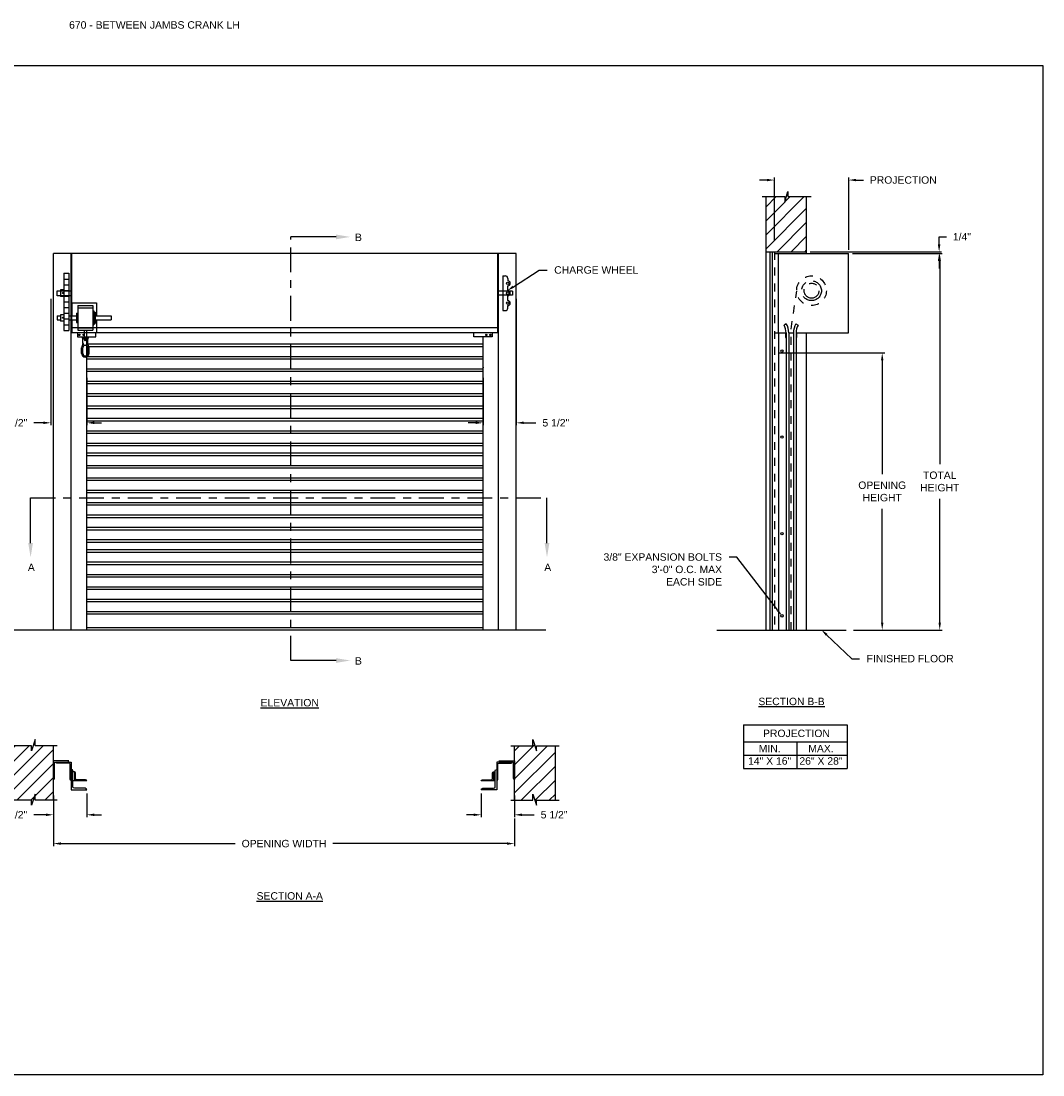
# Model space of a CAD drawing. Header units: inches. Extents: x 169.6 to 213.8, y 195 to 266.5.
# Tile 46 of 50: x 176.2 to 189.1, y 234.4 to 247.7. Entities that reach past the tile are written whole.
import ezdxf
from ezdxf import colors
from ezdxf.entities.mleader import LeaderData, LeaderLine
from ezdxf.math import Vec2, Vec3

# ---------------------------------------------------------------- set-up
doc = ezdxf.new("R2010")
doc.units = ezdxf.units.IN
doc.header["$LTSCALE"] = 0.25
doc.header["$MEASUREMENT"] = 0
for name, pattern in [('CENTER', [2, 1.25, -0.25, 0.25, -0.25]), ('HIDDEN', [0.375, 0.25, -0.125]), ('HIDDEN2', [0.1875, 0.125, -0.0625])]:
    doc.linetypes.add(name, pattern=pattern)
for name, color, linetype in [('ANNOTATIONS', 1, 'Continuous'), ('CRANK LH', 7, 'Continuous'), ('SECTION CUTS', 6, 'CENTER')]:
    doc.layers.add(name, color=color, linetype=linetype)
doc.styles.add('ARIAL', font='arial.ttf', dxfattribs={"height": 0.09375})
doc.styles.get("Standard").update_dxf_attribs({"font": 'romans.shx'})
doc.dimstyles.new('STANDARD$0', dxfattribs={"dimtxt": 0.09375, "dimasz": 0.09375, "dimexe": 0.03125, "dimexo": 0.046875, "dimgap": 0.09, "dimtad": 0, "dimtih": 1, "dimtoh": 1, "dimdec": 4, "dimzin": 0, "dimdsep": 46, "dimtxsty": 'ARIAL', "dimcen": 0.09, "dimadec": 0, "dimazin": 0, "dimtfac": 1, "dimtdec": 4, "dimtofl": 0, "dimtmove": 0, "dimatfit": 1, "dimfxl": 1, "dimtolj": 1, "dimtzin": 0, "dimarcsym": 0})
pattern_1 = [(45, (-17.07342, -16.66831), (-0.08838835, 0.08838835), [])]

# ---------------------------------------------------------------- blocks, each defined once
blk = doc.blocks.new('*D28')
at = {"layer": 'ANNOTATIONS', "color": 0, "lineweight": -2, "transparency": 16777216}
for p, q in [((185.748, 243.533), (187.094, 243.533)), ((187.062, 243.439), (187.062, 242.002)), ((187.062, 240.13), (187.062, 241.567)), ((186.701, 240.036), (187.094, 240.036))]:
    blk.add_line(p, q, dxfattribs=at)
at = {"layer": 'ANNOTATIONS', "color": 0, "transparency": 16777216}
for points in [[(187.047, 243.439), (187.078, 243.439), (187.062, 243.533)], [(187.047, 240.13), (187.078, 240.13), (187.062, 240.036)]]:
    blk.add_solid(points, dxfattribs=at)
at = {"layer": 'defpoints', "color": 0, "transparency": 16777216}
for p in [(185.701, 243.533), (187.062, 243.533), (186.654, 240.036)]:
    blk.add_point(p, dxfattribs=at)
at = {"layer": 'ANNOTATIONS', "color": 0, "transparency": 16777216, "insert": (187.062, 241.785), "char_height": 0.09375, "attachment_point": 5, "style": 'ARIAL'}
blk.add_mtext('\\A1;OPENING \\PHEIGHT', dxfattribs=at)
blk = doc.blocks.new('*D29')
at = {"layer": 'ANNOTATIONS', "color": 0, "lineweight": -2, "transparency": 16777216}
for p, q in [((186.686, 244.786), (187.819, 244.786)), ((187.788, 244.693), (187.788, 242.129)), ((187.788, 240.13), (187.788, 241.694)), ((186.701, 240.036), (187.819, 240.036))]:
    blk.add_line(p, q, dxfattribs=at)
at = {"layer": 'ANNOTATIONS', "color": 0, "transparency": 16777216}
for points in [[(187.772, 244.693), (187.803, 244.693), (187.788, 244.786)], [(187.772, 240.13), (187.803, 240.13), (187.788, 240.036)]]:
    blk.add_solid(points, dxfattribs=at)
at = {"layer": 'defpoints', "color": 0, "transparency": 16777216}
for p in [(186.639, 244.786), (186.654, 240.036), (187.788, 240.036)]:
    blk.add_point(p, dxfattribs=at)
at = {"layer": 'ANNOTATIONS', "color": 0, "transparency": 16777216, "insert": (187.788, 241.911), "char_height": 0.0938, "attachment_point": 5, "style": 'ARIAL'}
blk.add_mtext('\\A1;TOTAL\\PHEIGHT', dxfattribs=at)
blk = doc.blocks.new('*D36')
at = {"layer": 'ANNOTATIONS', "color": 0, "lineweight": -2, "transparency": 16777216}
for p, q in [((185.607, 245.714), (185.514, 245.714)), ((185.701, 244.948), (185.701, 245.745)), ((186.639, 244.833), (186.639, 245.745)), ((186.732, 245.714), (186.826, 245.714))]:
    blk.add_line(p, q, dxfattribs=at)
at = {"layer": 'ANNOTATIONS', "color": 0, "transparency": 16777216}
for points in [[(185.607, 245.729), (185.607, 245.698), (185.701, 245.714)], [(186.732, 245.729), (186.732, 245.698), (186.639, 245.714)]]:
    blk.add_solid(points, dxfattribs=at)
at = {"layer": 'defpoints', "color": 0, "transparency": 16777216}
for p in [(186.639, 245.714), (185.701, 244.901), (186.639, 244.786)]:
    blk.add_point(p, dxfattribs=at)
at = {"layer": 'ANNOTATIONS', "color": 0, "transparency": 16777216, "insert": (187.328, 245.714), "char_height": 0.09375, "attachment_point": 5, "style": 'ARIAL'}
blk.add_mtext('\\A1;PROJECTION', dxfattribs=at)
blk = doc.blocks.new('*D37')
at = {"layer": 'ANNOTATIONS', "color": 0, "lineweight": -2, "transparency": 16777216}
for p, q in [((176.605, 237.948), (176.605, 237.674)), ((177.025, 237.973), (177.025, 237.674)), ((176.511, 237.706), (176.358, 237.706)), ((177.119, 237.706), (177.212, 237.706))]:
    blk.add_line(p, q, dxfattribs=at)
at = {"layer": 'ANNOTATIONS', "color": 0, "transparency": 16777216}
for points in [[(176.511, 237.721), (176.511, 237.69), (176.605, 237.706)], [(177.119, 237.721), (177.119, 237.69), (177.025, 237.706)]]:
    blk.add_solid(points, dxfattribs=at)
at = {"layer": 'defpoints', "color": 0, "transparency": 16777216}
for p in [(176.605, 237.995), (177.025, 238.02), (176.605, 237.706)]:
    blk.add_point(p, dxfattribs=at)
at = {"layer": 'ANNOTATIONS', "color": 0, "transparency": 16777216, "insert": (176.105, 237.706), "char_height": 0.0938, "attachment_point": 5, "style": 'ARIAL'}
blk.add_mtext('\\A1;5 1/2"', dxfattribs=at)
blk = doc.blocks.new('*D38')
at = {"layer": 'ANNOTATIONS', "color": 0, "lineweight": -2, "transparency": 16777216}
for p, q in [((187.78, 244.902), (187.78, 244.998)), ((187.78, 244.998), (187.874, 244.998)), ((186.154, 244.809), (187.811, 244.809)), ((186.686, 244.786), (187.811, 244.786)), ((187.78, 244.693), (187.78, 244.599))]:
    blk.add_line(p, q, dxfattribs=at)
at = {"layer": 'ANNOTATIONS', "color": 0, "transparency": 16777216}
for points in [[(187.764, 244.902), (187.796, 244.902), (187.78, 244.809)], [(187.764, 244.693), (187.796, 244.693), (187.78, 244.786)]]:
    blk.add_solid(points, dxfattribs=at)
at = {"layer": 'defpoints', "color": 0, "transparency": 16777216}
for p in [(186.107, 244.809), (186.639, 244.786), (187.78, 244.809)]:
    blk.add_point(p, dxfattribs=at)
at = {"layer": 'ANNOTATIONS', "color": 0, "transparency": 16777216, "insert": (188.068, 244.998), "char_height": 0.0938, "attachment_point": 5, "style": 'ARIAL'}
blk.add_mtext('\\A1;1/4"', dxfattribs=at)
blk = doc.blocks.new('*D39')
at = {"layer": 'ANNOTATIONS', "color": 0, "lineweight": -2, "transparency": 16777216}
for p, q in [((182.002, 237.973), (182.002, 237.674)), ((182.422, 237.948), (182.422, 237.674)), ((181.909, 237.706), (181.815, 237.706)), ((182.516, 237.706), (182.669, 237.706))]:
    blk.add_line(p, q, dxfattribs=at)
at = {"layer": 'ANNOTATIONS', "color": 0, "transparency": 16777216}
for points in [[(181.909, 237.721), (181.909, 237.69), (182.002, 237.706)], [(182.516, 237.721), (182.516, 237.69), (182.422, 237.706)]]:
    blk.add_solid(points, dxfattribs=at)
at = {"layer": 'defpoints', "color": 0, "transparency": 16777216}
for p in [(182.002, 238.02), (182.422, 237.995), (182.422, 237.706)]:
    blk.add_point(p, dxfattribs=at)
at = {"layer": 'ANNOTATIONS', "color": 0, "transparency": 16777216, "insert": (182.922, 237.706), "char_height": 0.0938, "attachment_point": 5, "style": 'ARIAL'}
blk.add_mtext('\\A1;5 1/2"', dxfattribs=at)
blk = doc.blocks.new('*D40')
at = {"layer": 'ANNOTATIONS', "color": 0, "lineweight": -2, "transparency": 16777216}
for p, q in [((176.572, 244.214), (176.572, 242.62)), ((177.025, 243.218), (177.025, 242.62)), ((176.479, 242.651), (176.359, 242.651)), ((177.119, 242.651), (177.212, 242.651))]:
    blk.add_line(p, q, dxfattribs=at)
at = {"layer": 'ANNOTATIONS', "color": 0, "transparency": 16777216}
for points in [[(176.479, 242.667), (176.479, 242.636), (176.572, 242.651)], [(177.119, 242.667), (177.119, 242.636), (177.025, 242.651)]]:
    blk.add_solid(points, dxfattribs=at)
at = {"layer": 'defpoints', "color": 0, "transparency": 16777216}
for p in [(176.572, 244.26), (177.025, 243.265), (176.572, 242.651)]:
    blk.add_point(p, dxfattribs=at)
at = {"layer": 'ANNOTATIONS', "color": 0, "transparency": 16777216, "insert": (176.106, 242.651), "char_height": 0.0938, "attachment_point": 5, "style": 'ARIAL'}
blk.add_mtext('\\A1;5 1/2"', dxfattribs=at)
blk = doc.blocks.new('*D41')
at = {"layer": 'ANNOTATIONS', "color": 0, "lineweight": -2, "transparency": 16777216}
for p, q in [((182.445, 244.214), (182.445, 242.62)), ((182.025, 243.218), (182.025, 242.62)), ((181.931, 242.651), (181.837, 242.651)), ((182.539, 242.651), (182.691, 242.651))]:
    blk.add_line(p, q, dxfattribs=at)
at = {"layer": 'ANNOTATIONS', "color": 0, "transparency": 16777216}
for points in [[(181.931, 242.667), (181.931, 242.636), (182.025, 242.651)], [(182.539, 242.667), (182.539, 242.636), (182.445, 242.651)]]:
    blk.add_solid(points, dxfattribs=at)
at = {"layer": 'defpoints', "color": 0, "transparency": 16777216}
for p in [(182.445, 244.26), (182.025, 243.265), (182.445, 242.651)]:
    blk.add_point(p, dxfattribs=at)
at = {"layer": 'ANNOTATIONS', "color": 0, "transparency": 16777216, "insert": (182.944, 242.651), "char_height": 0.0938, "attachment_point": 5, "style": 'ARIAL'}
blk.add_mtext('\\A1;5 1/2"', dxfattribs=at)
blk = doc.blocks.new('*D42')
at = {"layer": 'ANNOTATIONS', "color": 0, "lineweight": -2, "transparency": 16777216}
for p, q in [((176.605, 237.803), (176.605, 237.311)), ((182.422, 237.659), (182.422, 237.311)), ((176.699, 237.342), (178.897, 237.342)), ((182.329, 237.342), (180.13, 237.342))]:
    blk.add_line(p, q, dxfattribs=at)
at = {"layer": 'ANNOTATIONS', "color": 0, "transparency": 16777216}
for points in [[(176.699, 237.358), (176.699, 237.327), (176.605, 237.342)], [(182.329, 237.358), (182.329, 237.327), (182.422, 237.342)]]:
    blk.add_solid(points, dxfattribs=at)
at = {"layer": 'defpoints', "color": 0, "transparency": 16777216}
for p in [(176.605, 237.85), (182.422, 237.706), (182.422, 237.342)]:
    blk.add_point(p, dxfattribs=at)
at = {"layer": 'ANNOTATIONS', "color": 0, "transparency": 16777216, "insert": (179.514, 237.342), "char_height": 0.09375, "attachment_point": 5, "style": 'ARIAL'}
blk.add_mtext('\\A1;OPENING WIDTH', dxfattribs=at)

msp = doc.modelspace()

# ---------------------------------------------------------------- hatches: boundary and pattern name
at = {"layer": 'CRANK LH', "linetype": 'Continuous'}
h = msp.add_hatch(dxfattribs=at)
h.set_pattern_fill('ANSI31', color=256, style=0)
h.set_pattern_definition([(45, (-16.52207, -16.66831), (-0.08838835, 0.08838835), [])])
h.paths.add_polyline_path([(186.10744, 244.76984), (186.10744, 245.50443), (185.87094, 245.50443), (185.87094, 245.56909), (185.83253, 245.43573), (185.83253, 245.50443), (185.59181, 245.50443), (185.59181, 244.95413)])
h.paths.add_polyline_path([(185.59181, 244.95413), (185.59181, 244.80863), (186.10744, 244.80863), (186.10744, 244.75607), (186.10744, 244.76984)])
at = {"layer": 'CRANK LH'}
h = msp.add_hatch(dxfattribs=at)
h.set_pattern_fill('ANSI31', color=256, style=0)
h.set_pattern_definition(pattern_1)
h.paths.add_polyline_path([(176.32635, 238.51277), (176.32635, 238.57687), (176.08914, 238.57687), (176.08914, 237.88937), (176.32635, 237.88937), (176.32635, 237.82527), (176.37325, 237.96734), (176.37325, 237.88937), (176.60477, 237.88937), (176.60477, 238.57687), (176.37325, 238.57687), (176.37325, 238.65484)])
h = msp.add_hatch(dxfattribs=at)
h.set_pattern_fill('ANSI31', color=256, style=0)
h.set_pattern_definition(pattern_1)
h.paths.add_polyline_path([(182.70083, 238.51277), (182.70083, 238.57687), (182.93803, 238.57687), (182.93803, 237.88937), (182.70083, 237.88937), (182.70083, 237.82527), (182.65393, 237.96734), (182.65393, 237.88937), (182.42241, 237.88937), (182.42241, 238.57687), (182.65393, 238.57687), (182.65393, 238.65484)])

# ---------------------------------------------------------------- linework, layer by layer
at = {"layer": 'ANNOTATIONS'}
for p, q in [((185.31125, 238.8396), (185.31125, 238.28823)), ((185.31125, 238.8396), (186.61902, 238.8396)), ((186.61902, 238.8396), (186.61902, 238.28823)), ((185.31125, 238.62813), (186.61902, 238.62813)), ((185.9841, 238.62813), (185.9841, 238.28823)), ((185.31125, 238.45818), (186.61902, 238.45818)), ((185.31125, 238.28823), (186.61902, 238.28823))]:
    msp.add_line(p, q, dxfattribs=at)
at = {"layer": 'CRANK LH', "linetype": 'Continuous'}
for p, q in [((185.54543, 245.50443), (185.83253, 245.50443)), ((185.59181, 245.50443), (185.59181, 240.03641)), ((185.83253, 245.43573), (185.87094, 245.56909)), ((185.83253, 245.50443), (185.83253, 245.43573)), ((185.87094, 245.56909), (185.87094, 245.50443)), ((185.87094, 245.50443), (186.16613, 245.50443)), ((186.10744, 244.78641), (186.10744, 245.50443)), ((182.44491, 244.78641), (176.60477, 244.78641)), ((176.60477, 240.03641), (176.60477, 244.78641)), ((176.82946, 240.03641), (176.82946, 244.78641)), ((176.83734, 243.78641), (176.83734, 244.78641)), ((182.21234, 243.78641), (182.21234, 244.78641)), ((182.22022, 240.03641), (182.22022, 244.78641)), ((182.44491, 240.03641), (182.44491, 244.78641)), ((185.59181, 244.80863), (186.10744, 244.80863)), ((185.64571, 244.80863), (185.64571, 240.03641)), ((185.67341, 244.80863), (185.67341, 240.03641)), ((185.70119, 244.78641), (186.63869, 244.78641)), ((185.75396, 243.78641), (185.75396, 244.78641)), ((186.63869, 243.78641), (186.63869, 244.78641)), ((182.27484, 244.50516), (182.27484, 244.06766)), ((182.27484, 244.50516), (182.30609, 244.50516)), ((182.33734, 244.47391), (182.33734, 244.44266)), ((182.33734, 244.31766), (182.33734, 244.38016)), ((176.64984, 244.25516), (176.64984, 244.31766)), ((176.64984, 244.31766), (176.83734, 244.31766)), ((176.83734, 244.25516), (176.64984, 244.25516)), ((182.33734, 244.19266), (182.33734, 244.25516)), ((176.83504, 244.16352), (176.83504, 244.00197)), ((176.91317, 244.13227), (176.91317, 243.81977)), ((177.10067, 244.13227), (177.10067, 243.81977)), ((177.14754, 244.16352), (177.14754, 244.00197)), ((182.33734, 244.09891), (182.33734, 244.13016)), ((176.89754, 244.03322), (176.89754, 243.91882)), ((177.11629, 244.06447), (177.11629, 243.88757)), ((177.13192, 244.04884), (177.13192, 243.9032)), ((182.27484, 244.06766), (182.30609, 244.06766)), ((176.83504, 243.95007), (176.83504, 243.78852)), ((176.83734, 243.85222), (182.21234, 243.85222)), ((177.14754, 243.95007), (177.14754, 243.78852)), ((185.85171, 243.902), (185.8228, 243.88502)), ((185.97254, 243.902), (186.00145, 243.88502)), ((182.21234, 243.78641), (176.83734, 243.78641)), ((176.90798, 243.78641), (176.90798, 243.73399)), ((176.90798, 243.73399), (177.13878, 243.73399)), ((176.99129, 243.81977), (176.99129, 243.72602)), ((177.02254, 243.81977), (177.02254, 243.72602)), ((177.02484, 240.03641), (177.02484, 243.73399)), ((177.13878, 243.73399), (177.13878, 243.78641)), ((181.91089, 243.73399), (181.91089, 243.78641)), ((182.1417, 243.73399), (181.91089, 243.73399)), ((182.02484, 240.03641), (182.02484, 243.73399)), ((182.1417, 243.78641), (182.1417, 243.73399)), ((185.70119, 243.78641), (185.84963, 243.78641)), ((185.75152, 243.78641), (185.75152, 240.03641)), ((185.84181, 243.78641), (185.84181, 243.72791)), ((185.84181, 243.72791), (185.84963, 243.72791)), ((185.84963, 243.78641), (185.84963, 240.03641)), ((185.88315, 243.78641), (185.9411, 243.78641)), ((185.88315, 243.78641), (185.88315, 240.03641)), ((185.9411, 243.78641), (185.9411, 240.03641)), ((185.97463, 243.78641), (186.63869, 243.78641)), ((185.97463, 243.78641), (185.97463, 240.03641)), ((185.98244, 243.72791), (185.97463, 243.72791)), ((185.98244, 243.78641), (185.98244, 243.72791)), ((186.10744, 240.03641), (186.10744, 243.78641)), ((176.96003, 243.52647), (176.96004, 243.59754)), ((176.97566, 243.66003), (176.97567, 243.7104)), ((176.97567, 243.7104), (177.03817, 243.71039)), ((177.03816, 243.52647), (177.03816, 243.59753)), ((177.03817, 243.66003), (177.03817, 243.7104)), ((177.05378, 243.52647), (177.05379, 243.59753)), ((184.97621, 240.03641), (186.60744, 240.03641)), ((176.32635, 238.57687), (176.04227, 238.57687)), ((176.37325, 238.65484), (176.32635, 238.51277)), ((176.32635, 238.51277), (176.32635, 238.57687)), ((176.37325, 238.57687), (176.37325, 238.65484)), ((176.65164, 238.57687), (176.37325, 238.57687)), ((182.37553, 238.57687), (182.65393, 238.57687)), ((182.65393, 238.57687), (182.65393, 238.65484)), ((182.65393, 238.65484), (182.70083, 238.51277)), ((182.70083, 238.51277), (182.70083, 238.57687)), ((182.70083, 238.57687), (182.98491, 238.57687)), ((176.82946, 238.37176), (176.82946, 238.02007)), ((182.19772, 238.37176), (182.19772, 238.02007)), ((176.82946, 238.1373), (176.82946, 238.1373)), ((176.86853, 238.24963), (176.849, 238.24963)), ((177.02484, 238.1324), (176.849, 238.1324)), ((177.02484, 238.1324), (177.02484, 238.1324)), ((182.00234, 238.1324), (182.00234, 238.1324)), ((182.15864, 238.24963), (182.17818, 238.24963)), ((182.19772, 238.1373), (182.19772, 238.1373)), ((176.32635, 237.88937), (176.04227, 237.88937)), ((176.37325, 237.96734), (176.32635, 237.82527)), ((176.32635, 237.82527), (176.32635, 237.88937)), ((176.37325, 237.88937), (176.37325, 237.96734)), ((176.65164, 237.88937), (176.37325, 237.88937)), ((182.37553, 237.88937), (182.65393, 237.88937)), ((182.65393, 237.88937), (182.65393, 237.96734)), ((182.65393, 237.96734), (182.70083, 237.82527)), ((182.70083, 237.88937), (182.98491, 237.88937)), ((182.70083, 237.82527), (182.70083, 237.88937))]:
    msp.add_line(p, q, dxfattribs=at)
at = {"layer": 'CRANK LH', "linetype": 'HIDDEN2'}
msp.add_line((185.70119, 244.80863), (185.70119, 240.03641), dxfattribs=at)
at = {"layer": 'CRANK LH'}
for p, q in [((176.7359, 244.53739), (176.79809, 244.53739)), ((176.7359, 244.53739), (176.7359, 243.81739)), ((176.79809, 244.53739), (176.79809, 243.81739)), ((176.7359, 244.46539), (176.79809, 244.46539)), ((176.7359, 244.39339), (176.79809, 244.39339)), ((176.69219, 244.32783), (176.69219, 244.245)), ((176.7359, 244.32783), (176.69219, 244.32783)), ((176.7359, 244.245), (176.69219, 244.245)), ((176.7359, 244.32139), (176.79809, 244.32139)), ((176.7359, 244.24939), (176.79809, 244.24939)), ((182.39754, 244.31236), (182.21234, 244.31236)), ((182.39754, 244.26046), (182.21234, 244.26046)), ((182.39754, 244.31236), (182.39754, 244.26046)), ((176.7359, 244.17739), (176.79809, 244.17739)), ((176.83504, 244.16352), (177.14754, 244.16352)), ((176.91317, 244.13227), (177.10067, 244.13227)), ((176.64984, 244.00197), (176.64984, 243.95007)), ((176.64984, 244.00197), (176.69219, 244.00197)), ((176.7359, 244.01533), (176.69219, 244.01533)), ((176.69219, 244.01533), (176.69219, 243.9325)), ((176.7359, 244.10539), (176.79809, 244.10539)), ((176.7359, 244.03339), (176.79809, 244.03339)), ((176.79809, 244.00197), (176.89754, 244.00197)), ((176.89754, 244.03322), (176.91317, 244.03322)), ((176.91317, 244.10102), (177.10067, 244.10102)), ((177.10067, 244.06447), (177.11629, 244.06447)), ((177.11629, 244.04884), (177.13192, 244.04884)), ((177.13192, 244.00197), (177.33275, 244.00197)), ((177.33275, 244.00197), (177.33275, 243.95007)), ((176.64984, 243.95007), (176.69219, 243.95007)), ((176.7359, 243.9325), (176.69219, 243.9325)), ((176.7359, 243.96139), (176.79809, 243.96139)), ((176.7359, 243.88939), (176.79809, 243.88939)), ((176.79809, 243.95007), (176.89754, 243.95007)), ((176.89754, 243.91882), (176.91317, 243.91882)), ((176.91317, 243.85102), (177.10067, 243.85102)), ((177.10067, 243.88757), (177.11629, 243.88757)), ((177.11629, 243.9032), (177.13192, 243.9032)), ((177.13192, 243.95007), (177.33275, 243.95007)), ((176.7359, 243.81739), (176.79809, 243.81739)), ((176.83504, 243.78852), (176.99129, 243.78852)), ((176.91317, 243.81977), (177.10067, 243.81977)), ((176.97567, 243.72602), (177.03817, 243.72602)), ((177.02254, 243.78852), (177.14754, 243.78852)), ((176.97566, 243.52647), (176.97566, 243.59753)), ((182.81783, 240.03641), (176.06568, 240.03641)), ((177.02484, 240.06766), (182.02484, 240.06766)), ((176.60477, 237.88937), (176.60477, 238.57687)), ((182.42241, 237.88937), (182.42241, 238.57687)), ((182.93803, 237.88937), (182.93803, 238.57687))]:
    msp.add_line(p, q, dxfattribs=at)
at = {"layer": 'CRANK LH', "linetype": 'HIDDEN'}
for p, q in [((185.91213, 243.8343), (185.98508, 244.31781)), ((185.91213, 240.03641), (185.91213, 243.8343))]:
    msp.add_line(p, q, dxfattribs=at)
at = {"layer": 'CRANK LH', "color": 7}
for p, q in [((177.02484, 243.64564), (182.02484, 243.64564)), ((177.02484, 243.61439), (182.02484, 243.61439)), ((177.02484, 243.48939), (182.02484, 243.48939)), ((177.02484, 243.45814), (182.02484, 243.45814)), ((177.02484, 243.33314), (182.02484, 243.33314)), ((177.02484, 243.30189), (182.02484, 243.30189)), ((177.02484, 243.17689), (182.02484, 243.17689)), ((177.02484, 243.14564), (182.02484, 243.14564)), ((177.02484, 243.02064), (182.02484, 243.02064)), ((177.02484, 242.98939), (182.02484, 242.98939)), ((177.02484, 242.86439), (182.02484, 242.86439)), ((177.02484, 242.83314), (182.02484, 242.83314)), ((177.02484, 242.70814), (182.02484, 242.70814)), ((177.02484, 242.67689), (182.02484, 242.67689)), ((177.02484, 242.55189), (182.02484, 242.55189)), ((177.02484, 242.52064), (182.02484, 242.52064)), ((177.02484, 242.39564), (182.02484, 242.39564)), ((177.02484, 242.36439), (182.02484, 242.36439)), ((177.02484, 242.27064), (182.02484, 242.27064)), ((177.02484, 242.23939), (182.02484, 242.23939)), ((177.02484, 242.11439), (182.02484, 242.11439)), ((177.02484, 242.08314), (182.02484, 242.08314)), ((177.02484, 241.95814), (182.02484, 241.95814)), ((177.02484, 241.92689), (182.02484, 241.92689)), ((177.02484, 241.80189), (182.02484, 241.80189)), ((177.02484, 241.77064), (182.02484, 241.77064)), ((177.02484, 241.64564), (182.02484, 241.64564)), ((177.02484, 241.61439), (182.02484, 241.61439)), ((177.02484, 241.48939), (182.02484, 241.48939)), ((177.02484, 241.45814), (182.02484, 241.45814)), ((177.02484, 241.33314), (182.02484, 241.33314)), ((177.02484, 241.30189), (182.02484, 241.30189)), ((177.02484, 241.17689), (182.02484, 241.17689)), ((177.02484, 241.14564), (182.02484, 241.14564)), ((177.02484, 241.05189), (182.02484, 241.05189)), ((177.02484, 241.02064), (182.02484, 241.02064)), ((177.02484, 240.89564), (182.02484, 240.89564)), ((177.02484, 240.86439), (182.02484, 240.86439)), ((177.02484, 240.73939), (182.02484, 240.73939)), ((177.02484, 240.70814), (182.02484, 240.70814)), ((177.02484, 240.58314), (182.02484, 240.58314)), ((177.02484, 240.55189), (182.02484, 240.55189)), ((177.02484, 240.42689), (182.02484, 240.42689)), ((177.02484, 240.39564), (182.02484, 240.39564)), ((177.02484, 240.27064), (182.02484, 240.27064)), ((177.02484, 240.23939), (182.02484, 240.23939))]:
    msp.add_line(p, q, dxfattribs=at)
at = {"layer": 'CRANK LH'}
for points in [[(176.72742, 244.28875), (176.72596, 244.29128), (176.72303, 244.29128), (176.72157, 244.28875), (176.72303, 244.28621), (176.72596, 244.28621)], [(176.72742, 243.97625), (176.72596, 243.97878), (176.72303, 243.97878), (176.72157, 243.97625), (176.72303, 243.97371), (176.72596, 243.97371)]]:
    msp.add_lwpolyline(points, close=True, dxfattribs=at)
at = {"layer": 'CRANK LH', "linetype": 'Continuous'}
for points in [[(176.7855, 238.37176, 0.41421356), (176.80015, 238.38641), (176.60477, 238.38641), (176.60477, 238.15195, 0.41421356), (176.61942, 238.16661), (176.61942, 238.35711, -0.41421356), (176.63408, 238.37176)], [(176.82946, 238.1373, -0.41421356), (176.8148, 238.15195), (176.8148, 238.34245, 0.41421356), (176.80015, 238.35711), (176.64873, 238.35711, -0.41421356), (176.63408, 238.37176), (176.82946, 238.37176)], [(176.82946, 238.02007), (177.02484, 238.02007, 0.41421356), (177.0053, 238.03961), (176.86853, 238.03961, -0.41421356), (176.849, 238.05915), (176.849, 238.25881, 0.41421356), (176.82946, 238.27835)], [(182.19772, 238.02007), (182.00234, 238.02007, -0.41421356), (182.02188, 238.03961), (182.15864, 238.03961, 0.41421356), (182.17818, 238.05915), (182.17818, 238.25881, -0.41421356), (182.19772, 238.27835)], [(182.19772, 238.1373, 0.41421356), (182.21237, 238.15195), (182.21237, 238.34245, -0.41421356), (182.22703, 238.35711), (182.37845, 238.35711, 0.41421356), (182.3931, 238.37176), (182.19772, 238.37176)], [(182.24168, 238.37176, -0.41421356), (182.22703, 238.38641), (182.42241, 238.38641), (182.42241, 238.15195, -0.41421356), (182.40776, 238.16661), (182.40776, 238.35711, 0.41421356), (182.3931, 238.37176)], [(177.02484, 238.1324, 0.41421356), (177.01019, 238.14705), (176.89784, 238.14705, -0.41421356), (176.88319, 238.16171), (176.88319, 238.23498, 0.41421356), (176.86853, 238.24963), (176.86853, 238.1324)], [(182.17818, 238.1324), (182.00234, 238.1324, -0.41421356), (182.01699, 238.14705), (182.12934, 238.14705, 0.41421356), (182.14399, 238.16171), (182.14399, 238.23498, -0.41421356), (182.15864, 238.24963), (182.15864, 238.1324)]]:
    msp.add_lwpolyline(points, format="xyb", dxfattribs=at)
at = {"layer": 'CRANK LH'}
for centre, radius in [((182.33734, 244.41141), 0.01562), ((176.72449, 244.28875), 0.0057), ((182.33734, 244.28641), 0.01562), ((182.33734, 244.16141), 0.01562), ((176.72449, 243.97625), 0.0057)]:
    msp.add_circle(centre, radius, dxfattribs=at)
at = {"layer": 'CRANK LH', "linetype": 'HIDDEN'}
msp.add_circle((186.16994, 244.31766), 0.1875, dxfattribs=at)
at = {"layer": 'CRANK LH', "linetype": 'CENTER'}
for radius in [0.125, 0.09375]:
    msp.add_circle((186.16994, 244.31766), radius, dxfattribs=at)
at = {"layer": 'CRANK LH', "linetype": 'Continuous'}
for centre, radius in [((176.93203, 243.7602), 0.00781), ((176.98321, 243.7602), 0.00781), ((182.06647, 243.7602), 0.00781), ((182.11765, 243.7602), 0.00781), ((177.00692, 243.69477), 0.00781), ((185.79716, 243.55592), 0.01562), ((185.79716, 242.47191), 0.01562), ((185.79716, 241.25316), 0.01562), ((185.79716, 240.21561), 0.01562)]:
    msp.add_circle(centre, radius, dxfattribs=at)
for centre, radius, start, end in [((182.30609, 244.47391), 0.03125, 0, 90), ((182.33734, 244.41141), 0.03125, 270, 90), ((182.33734, 244.28641), 0.03125, 270, 90), ((182.33734, 244.16141), 0.03125, 270, 90), ((182.30609, 244.09891), 0.03125, 270, 0), ((185.65498, 243.78641), 0.19465, 0, 30.436314), ((185.65498, 243.78641), 0.22817, 0, 30.436314), ((186.16927, 243.78641), 0.22817, 149.563686, 180), ((186.16927, 243.78641), 0.19465, 149.563686, 180)]:
    msp.add_arc(centre, radius, start, end, dxfattribs=at)
at = {"layer": 'CRANK LH'}
for centre, radius, start, end in [((176.97567, 243.71821), 0.00781, 89.996489, 269.996489), ((177.03817, 243.71821), 0.00781, 269.996489, 89.996489), ((177.00691, 243.59753), 0.04687, 141.314302, 179.996489), ((176.94593, 243.64636), 0.03125, 321.314302, 12.632115), ((177.00691, 243.66003), 0.03125, 179.996489, 359.996489), ((177.00691, 243.59753), 0.03125, 359.996489, 179.996489), ((177.0679, 243.64636), 0.03125, 167.360864, 218.678677), ((177.00691, 243.59753), 0.04687, 359.996489, 38.678677), ((177.00691, 243.52647), 0.04687, 179.996489, 359.996489), ((177.00691, 243.52647), 0.03125, 179.996489, 359.996489)]:
    msp.add_arc(centre, radius, start, end, dxfattribs=at)
at = {"layer": 'CRANK LH', "linetype": 'ByBlock'}
msp.add_point((182.02484, 243.34891), dxfattribs=at)
at = {"layer": 'defpoints'}
msp.add_lwpolyline([(189.08986, 234.42383), (169.61998, 234.42383), (169.61998, 247.15894), (189.08986, 247.15894)], close=True, dxfattribs=at)
at = {"layer": 'SECTION CUTS'}
for p, q in [((179.6011, 239.65218), (179.6011, 244.99639)), ((176.31628, 241.70302), (182.83223, 241.70302))]:
    msp.add_line(p, q, dxfattribs=at)

# ---------------------------------------------------------------- texts
at = {"layer": 'ANNOTATIONS', "insert": (176.80234, 247.71797), "char_height": 0.09375, "width": 6.6097632, "attachment_point": 1, "line_spacing_factor": 0.86134, "style": 'ARIAL'}
msp.add_mtext('670 - BETWEEN JAMBS CRANK LH', dxfattribs=at)
at = {"layer": 'ANNOTATIONS', "char_height": 0.09375, "attachment_point": 2, "style": 'ARIAL'}
for s, insert, width in [('{\\LELEVATION}', (179.58646, 239.16695), 3.0834986), ('{\\LSECTION B-B}', (185.91787, 239.18292), 1.3823677), ('{\\LSECTION A-A}', (179.58646, 236.72912), 1.3823677)]:
    msp.add_mtext(s, dxfattribs=dict(at, insert=insert, width=width))
for s, width, insert in [('PROJECTION ', 1.7594917, (185.97994, 238.78017)), ('MIN.\\P14" X 16" ', 0.6711642, (185.64182, 238.58818)), ('MAX.\\P26" X 28"', 0.6567117, (186.28925, 238.58818))]:
    msp.add_mtext_dynamic_manual_height_columns(s, width=width, gutter_width=1.36268, heights=[0], dxfattribs=dict(at, insert=insert))
at = {"layer": 'SECTION CUTS', "style": 'ARIAL'}
for s, p in [('B', (180.40913, 244.94469)), ('A', (176.2818, 240.78059)), ('A', (182.79775, 240.78059)), ('B', (180.40913, 239.60049))]:
    msp.add_text(s, height=0.09375, dxfattribs=at).set_placement(p)

# ---------------------------------------------------------------- dimensions: what is measured, and where the dimension line sits
at = {"layer": 'ANNOTATIONS'}
for base, p1, p2, text, picture, middle in [((186.63869, 245.71363), (185.70119, 244.90146), (186.63869, 244.78641), 'PROJECTION', '*D36', (187.3278, 245.71363)), ((182.44491, 242.65121), (182.02484, 243.26459), (182.44491, 244.26046), '5 1/2"', '*D41', (182.9437, 242.65121)), ((182.42241, 237.70565), (182.00234, 238.02007), (182.42241, 237.99494), '5 1/2"', '*D39', (182.92241, 237.70565)), ((182.42241, 237.3422), (176.60477, 237.85031), (182.42241, 237.70565), 'OPENING WIDTH', '*D42', (179.51359, 237.3422))]:
    dim = msp.add_linear_dim(base=base, p1=p1, p2=p2, text=text, dimstyle='STANDARD$0', dxfattribs=at)
    dim.commit()
    dim.dimension.update_dxf_attribs({"geometry": picture, "text_midpoint": middle, "dimtype": 160})
for base, p1, p2, angle, text, picture, middle in [((187.77994, 244.80863), (186.63869, 244.78641), (186.10744, 244.80863), 90, '1/4"', '*D38', (188.06777, 244.99792)), ((187.78775, 240.03641), (186.63869, 244.78641), (186.65431, 240.03641), 90, 'TOTAL\\PHEIGHT', '*D29', (187.78775, 241.91141)), ((176.57241, 242.65121), (177.02484, 243.26459), (176.57241, 244.26046), 180, '5 1/2"', '*D40', (176.10598, 242.65121)), ((176.60477, 237.70565), (177.02484, 238.02007), (176.60477, 237.99494), 180, '5 1/2"', '*D37', (176.10477, 237.70565))]:
    dim = msp.add_linear_dim(base=base, p1=p1, p2=p2, angle=angle, text=text, dimstyle='STANDARD$0', dxfattribs=at)
    dim.commit()
    dim.dimension.update_dxf_attribs({"geometry": picture, "text_midpoint": middle, "dimtype": 160})
dim = msp.add_linear_dim(base=(187.06226, 243.53305), p1=(186.65431, 240.03641), p2=(185.70119, 243.53305), angle=90, text='OPENING \\PHEIGHT', dimstyle='STANDARD$0', dxfattribs=at)
dim.commit()
dim.dimension.update_dxf_attribs({"geometry": '*D28', "text_midpoint": (187.06226, 241.78473)})

# ---------------------------------------------------------------- leaders
ml = msp.add_multileader_mtext('Standard', dxfattribs=at)
ml.set_content('CHARGE WHEEL', color=256, style='ARIAL')
ml.set_leader_properties()
ml.build(insert=Vec2(0, 0))
ml.multileader.update_dxf_attribs({"dogleg_length": 0.36, "arrow_head_size": 0.09375})
ctx = ml.context
ctx.base_point, ctx.char_height, ctx.arrow_head_size, ctx.landing_gap_size, ctx.plane_origin = Vec3(182.8331, 244.57893), 0.09375, 0.09375, 0.09, Vec3(185.12723, 244.04243)
notes = []
notes.append((ctx, [(1, (1, 1, 0), (182.73515, 244.57893), (1, 0), 0.09796, [(0, [(182.3294, 244.31766)], 0, [])])]))
ctx.mtext.insert, ctx.mtext.flow_direction = Vec3(182.9231, 244.6266), 5
ml = msp.add_multileader_mtext('Standard', dxfattribs=at)
ml.set_content('3/8" EXPANSION BOLTS\\P3\'-0" O.C. MAX\\PEACH SIDE', color=256, style='ARIAL')
ml.set_leader_properties()
ml.build(insert=Vec2(0, 0))
ml.multileader.update_dxf_attribs({"dogleg_length": 0.36, "arrow_head_size": 0.09375})
ctx = ml.context
ctx.base_point, ctx.char_height, ctx.arrow_head_size, ctx.landing_gap_size, ctx.plane_origin = Vec3(183.46788, 240.95721), 0.09375, 0.09375, 0.09, Vec3(183.13058, 239.51414)
ctx.text_align_type = 2
notes.append((ctx, [(1, (1, 1, 0), (185.22844, 240.95721), (-1, 0), 0.09796, [(0, [(185.79716, 240.21561)], 0, [])])]))
ctx.mtext.insert, ctx.mtext.width, ctx.mtext.alignment, ctx.mtext.flow_direction = Vec3(185.04048, 241.00488), 1.5321608, 3, 5
ml = msp.add_multileader_mtext('Standard', dxfattribs=at)
ml.set_content('FINISHED FLOOR', color=256, style='ARIAL')
ml.set_leader_properties()
ml.build(insert=Vec2(0, 0))
ml.multileader.update_dxf_attribs({"dogleg_length": 0.36, "arrow_head_size": 0.09375})
ctx = ml.context
ctx.base_point, ctx.char_height, ctx.arrow_head_size, ctx.landing_gap_size, ctx.plane_origin = Vec3(186.77481, 239.67534), 0.09375, 0.09375, 0.09, Vec3(185.98978, 239.24211)
notes.append((ctx, [(0, (1, 1, 0), (186.67686, 239.67534), (1, 0), 0.09796, [(0, [(186.29269, 240.04141)], 0, [])])]))
ctx.mtext.insert, ctx.mtext.flow_direction = Vec3(186.86481, 239.72301), 5
at = {"layer": 'SECTION CUTS'}
ml = msp.add_multileader_mtext('Standard', dxfattribs=at)
ml.set_content('', color=256)
ml.set_leader_properties()
ml.build(insert=Vec2(0, 0))
ml.multileader.update_dxf_attribs({"dogleg_length": 0, "arrow_head_size": 0.18})
ctx = ml.context
ctx.base_point, ctx.char_height, ctx.arrow_head_size, ctx.landing_gap_size, ctx.plane_origin, ctx.plane_x_axis, ctx.plane_y_axis = Vec3(179.6011, 244.99639), 0.18, 0.18, 0, Vec3(180.35062, 244.99639), Vec3(0, 1), Vec3(-1, 0)
notes.append((ctx, [(0, (1, 1, 0), (179.6011, 244.99639), (1, 0), 0, [(0, [(180.35062, 244.99639)], 0, [])])]))
ctx.mtext.insert, ctx.mtext.text_direction, ctx.mtext.rotation, ctx.mtext.flow_direction = Vec3(179.5111, 244.99639), Vec3(0, 1), 1.57079633, 5
ml = msp.add_multileader_mtext('Standard', dxfattribs=at)
ml.set_content('', color=256)
ml.set_leader_properties()
ml.build(insert=Vec2(0, 0))
ml.multileader.update_dxf_attribs({"dogleg_length": 0, "arrow_head_size": 0.18})
ctx = ml.context
ctx.base_point, ctx.char_height, ctx.arrow_head_size, ctx.landing_gap_size, ctx.plane_origin = Vec3(176.31628, 241.70302), 0.18, 0.18, 0, Vec3(176.31628, 240.9535)
notes.append((ctx, [(0, (1, 1, 0), (176.31628, 241.70302), (1, 0), 0, [(0, [(176.31628, 240.9535)], 0, [])])]))
ctx.mtext.insert, ctx.mtext.flow_direction = Vec3(176.31628, 241.79302), 5
ml = msp.add_multileader_mtext('Standard', dxfattribs=at)
ml.set_content('', color=256)
ml.set_leader_properties()
ml.build(insert=Vec2(0, 0))
ml.multileader.update_dxf_attribs({"dogleg_length": 0, "arrow_head_size": 0.18})
ctx = ml.context
ctx.base_point, ctx.char_height, ctx.arrow_head_size, ctx.landing_gap_size, ctx.plane_origin = Vec3(182.83223, 241.70302), 0.18, 0.18, 0, Vec3(182.83223, 240.9535)
notes.append((ctx, [(0, (1, 1, 0), (182.83223, 241.70302), (1, 0), 0, [(0, [(182.83223, 240.9535)], 0, [])])]))
ctx.mtext.insert, ctx.mtext.flow_direction = Vec3(182.83223, 241.79302), 5
ml = msp.add_multileader_mtext('Standard', dxfattribs=at)
ml.set_content('', color=256)
ml.set_leader_properties()
ml.build(insert=Vec2(0, 0))
ml.multileader.update_dxf_attribs({"dogleg_length": 0, "arrow_head_size": 0.18})
ctx = ml.context
ctx.base_point, ctx.char_height, ctx.arrow_head_size, ctx.landing_gap_size, ctx.plane_origin, ctx.plane_x_axis, ctx.plane_y_axis = Vec3(179.6011, 239.65218), 0.18, 0.18, 0, Vec3(180.35062, 239.65218), Vec3(0, 1), Vec3(-1, 0)
notes.append((ctx, [(0, (1, 1, 0), (179.6011, 239.65218), (1, 0), 0, [(0, [(180.35062, 239.65218)], 0, [])])]))
ctx.mtext.insert, ctx.mtext.text_direction, ctx.mtext.rotation, ctx.mtext.flow_direction = Vec3(179.5111, 239.65218), Vec3(0, 1), 1.57079633, 5
for ctx, leaders in notes:
    for number, flags, end, landing, length, lines in leaders:
        leader = LeaderData()
        leader.index, (leader.has_last_leader_line, leader.has_dogleg_vector, leader.attachment_direction) = number, flags
        leader.last_leader_point, leader.dogleg_vector, leader.dogleg_length = Vec3(end), Vec3(landing), length
        for number, points, colour, breaks in lines:
            line = LeaderLine()
            line.index, line.vertices, line.color, line.breaks = number, Vec3.list(points), colors.encode_raw_color(colour), breaks
            leader.lines.append(line)
        ctx.leaders.append(leader)

doc.saveas('drawing.dxf')
